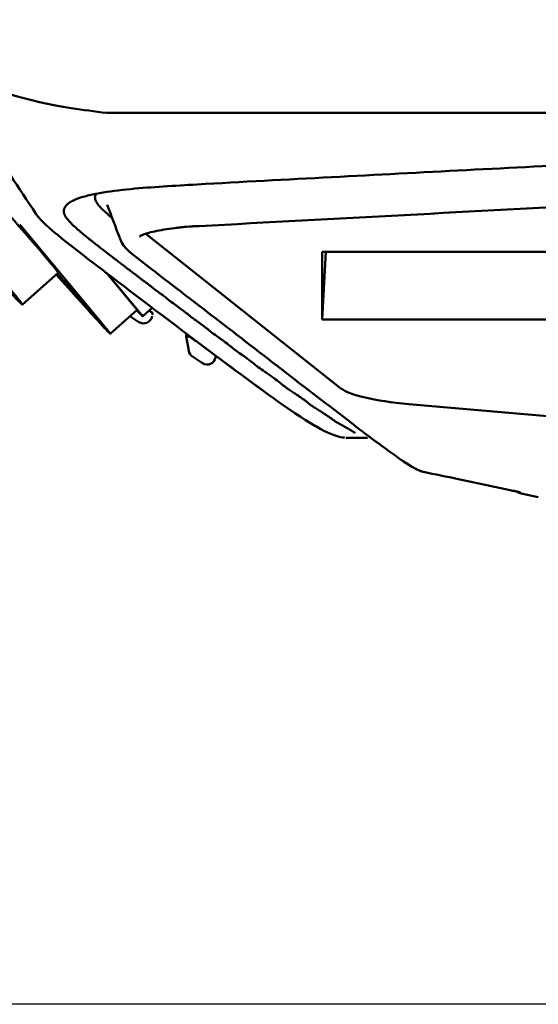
# Model space of a CAD drawing. Header units: millimetres. Extents: x 0 to 4878, y -120 to 1682.
# Tile 17 of 256: x 491 to 521, y 535 to 593. Entities that reach past the tile are written whole.
import ezdxf

# ---------------------------------------------------------------- set-up
doc = ezdxf.new("R2010")
doc.units = ezdxf.units.MM
doc.header["$LTSCALE"] = 2
doc.layers.add('Bemaßung (ISO)', color=7, linetype='Continuous', lineweight=25)
doc.layers.add('Sichtbar (ISO)', color=7, linetype='Continuous', lineweight=50)
doc.styles.add('Notiztext (DIN)', font='isocpeur.ttf')
doc.dimstyles.new('Standard (DIN)', dxfattribs={"dimscale": 2, "dimtxt": 3.5, "dimasz": 2.5, "dimexe": 2, "dimexo": 0.5, "dimgap": 0.5, "dimtad": 1, "dimrnd": 1e-08, "dimtxsty": 'Notiztext (DIN)', "dimcen": 0.09, "dimdle": 10, "dimclrd": 256, "dimclre": 256, "dimclrt": 256, "dimadec": 0, "dimazin": 0, "dimtfac": 1, "dimtmove": 0, "dimatfit": 3, "dimfxl": 1, "dimtolj": 1, "dimtzin": 0, "dimlwd": -1, "dimlwe": -1, "dimarcsym": 0})

# ---------------------------------------------------------------- blocks, each defined once
blk = doc.blocks.new('*D22')
at = {"layer": 'Bemaßung (ISO)', "transparency": 16777216}
for p, q in [((748.258, 659.821), (213.478, 659.821)), ((217.478, 654.821), (217.478, 540.286)), ((619.593, 535.286), (213.478, 535.286))]:
    blk.add_line(p, q, dxfattribs=at)
for points in [[(216.645, 654.821), (218.311, 654.821), (217.478, 659.821)], [(216.645, 540.286), (218.311, 540.286), (217.478, 535.286)]]:
    blk.add_solid(points, dxfattribs=at)
at = {"layer": 'Defpoints', "color": 0, "transparency": 16777216}
for p in [(749.258, 659.821), (217.478, 535.286), (620.593, 535.286)]:
    blk.add_point(p, dxfattribs=at)
at = {"layer": 'Bemaßung (ISO)', "transparency": 16777216, "insert": (208.078, 585.109), "char_height": 7, "attachment_point": 1, "rotation": 90, "style": 'Notiztext (DIN)'}
blk.add_mtext('\\A1;124,53', dxfattribs=at)
blk = doc.blocks.new('*D23')
at = {"layer": 'Bemaßung (ISO)', "transparency": 16777216}
for p, q in [((748.258, 659.821), (241.478, 659.821)), ((245.478, 654.821), (245.478, 592.42)), ((281.576, 587.42), (241.478, 587.42))]:
    blk.add_line(p, q, dxfattribs=at)
for points in [[(244.645, 654.821), (246.311, 654.821), (245.478, 659.821)], [(244.645, 592.42), (246.311, 592.42), (245.478, 587.42)]]:
    blk.add_solid(points, dxfattribs=at)
at = {"layer": 'Defpoints', "color": 0, "transparency": 16777216}
for p in [(749.258, 659.821), (245.478, 587.42), (282.576, 587.42)]:
    blk.add_point(p, dxfattribs=at)
at = {"layer": 'Bemaßung (ISO)', "transparency": 16777216, "insert": (236.078, 615.376), "char_height": 7, "attachment_point": 1, "rotation": 90, "style": 'Notiztext (DIN)'}
blk.add_mtext('\\A1;72,4', dxfattribs=at)
blk = doc.blocks.new('*D34')
at = {"layer": 'Bemaßung (ISO)', "transparency": 16777216}
for p, q in [((748.258, 659.821), (227.478, 659.821)), ((231.478, 577.62), (231.478, 654.821)), ((289.058, 572.62), (227.478, 572.62))]:
    blk.add_line(p, q, dxfattribs=at)
for points in [[(230.645, 654.821), (232.311, 654.821), (231.478, 659.821)], [(230.645, 577.62), (232.311, 577.62), (231.478, 572.62)]]:
    blk.add_solid(points, dxfattribs=at)
at = {"layer": 'Defpoints', "color": 0, "transparency": 16777216}
for p in [(231.478, 659.821), (749.258, 659.821), (290.058, 572.62)]:
    blk.add_point(p, dxfattribs=at)
at = {"layer": 'Bemaßung (ISO)', "transparency": 16777216, "insert": (222.078, 608.326), "char_height": 7, "attachment_point": 1, "rotation": 90, "style": 'Notiztext (DIN)'}
blk.add_mtext('\\A1;87,2', dxfattribs=at)

msp = doc.modelspace()

# ---------------------------------------------------------------- linework, layer by layer
at = {"layer": 'Sichtbar (ISO)'}
for p, q in [((496.2061, 587.4205), (563.9094, 587.4205)), ((494.508, 582.4409), (494.508, 582.4409)), ((492.0888, 581.5254), (492.0888, 581.5253)), ((491.1373, 580.8866), (496.3025, 574.6675)), ((509.9079, 571.3092), (498.5081, 580.3547)), ((509.0232, 579.2873), (508.8219, 575.3348)), ((508.8219, 575.3348), (508.8219, 579.2873)), ((508.8219, 579.2873), (551.2936, 579.2873)), ((495.9598, 578.3938), (495.9598, 578.3938)), ((493.3855, 578.07), (491.2955, 576.207)), ((494.8518, 576.2109), (493.2713, 577.9682)), ((496.2088, 578.0649), (497.87, 576.0647)), ((496.2751, 578.0141), (498.1851, 575.7144)), ((496.4275, 574.5052), (497.995, 575.9024)), ((498.8821, 576.0237), (498.3275, 575.5293)), ((497.5781, 575.5309), (498.1053, 575.1902)), ((551.2936, 575.3348), (508.8219, 575.3348)), ((500.8678, 574.358), (501.0194, 573.4979)), ((501.24, 573.165), (501.8236, 572.7879)), ((502.6044, 573.2146), (502.5878, 573.1208)), ((509.905, 571.2964), (509.9051, 571.2963)), ((526.9586, 569.2391), (513.8768, 570.3942)), ((510.2052, 568.4205), (511.4615, 568.4205)), ((520.4472, 565.1579), (521.4474, 564.9386))]:
    msp.add_line(p, q, dxfattribs=at)
for centre, radius, start, end in [((497.8682, 612.4205), 25, 244.158073, 261.450898), ((504.5578, 656.9205), 70, 261.450913, 263.147762), ((498.3773, 575.6098), 0.5, 237.044317, 349.999993), ((501.5118, 573.5847), 0.5, 190.000002, 237.06198), ((502.0954, 573.2076), 0.5, 237.068992, 349.999998), ((514.8267, 566.9101), 0.5, 257.605085, 258.729791), ((520.5537, 565.6465), 0.5, 229.851653, 257.689171)]:
    msp.add_arc(centre, radius, start, end, dxfattribs=at)
for centre, major_axis, ratio, start_param, end_param in [((483.4438, 585.0155), (6.9534, -7.8008), 0.0124969, 5.8633682, 8.929562), ((483.4438, 585.0155), (7.8517, -8.8085), 0.0124969, 5.6543499, 8.7436731), ((485.5338, 586.8785), (7.8517, -8.8085), 0.0124969, 0, 2.1342276), ((490.5008, 584.7342), (-2.3289, 2.6127), 0.0124969, 3.7914138, 3.791419), ((490.5833, 584.635), (2.6892, -3.0216), 0.0133849, 0.8534683, 0.8534719), ((494.0986, 577.1179), (2.0294, -2.2767), 0.0124969, 4.3132745, 8.2530961), ((494.0986, 577.1179), (2.3289, -2.6127), 0.0124969, 5.0557378, 6.6265341), ((495.6661, 578.5151), (2.3289, -2.6127), 0.0124969, 0, 0.3433488), ((517.4074, 571.6885), (7.6976, 0.0613), 0.1853246, 3.367543, 4.234253), ((514.8241, 566.9103), (-0.0978, -0.4903), 0.5298362, 0.0004466, 0.0015762), ((514.8266, 566.9098), (-0.0978, -0.4903), 0.5297868, 0.0003701, 0.0015361)]:
    msp.add_ellipse(centre, major_axis=major_axis, ratio=ratio, start_param=start_param, end_param=end_param, dxfattribs=at)
for points in [[(492.0888, 581.5253), (490.076, 584.5428), (488.1169, 587.502), (486.2915, 590.2503)], [(496.9809, 580.1051), (496.7383, 580.7487), (496.4955, 581.3924), (496.2526, 582.0361)], [(525.6348, 582.0879), (517.6294, 581.6675), (509.6258, 581.2246), (501.6178, 580.8035)], [(511.4615, 568.4205), (511.4615, 568.4205), (511.4615, 568.4205), (511.4615, 568.4205)], [(512.2156, 568.0055), (512.0172, 568.1531), (511.8138, 568.3045), (511.6125, 568.4565)], [(514.7153, 566.4226), (514.517, 566.4667), (514.0028, 566.7421), (513.4684, 567.1079)], [(514.7267, 566.4199), (515.4098, 566.2839), (516.0926, 566.1454), (516.775, 566.004)], [(519.7128, 565.3803), (519.7122, 565.3804), (519.7115, 565.3805), (519.7109, 565.3807)], [(520.2314, 565.2642), (520.1839, 565.2755), (520.1255, 565.2889), (520.055, 565.3049)]]:
    msp.add_open_spline(points, degree=3, dxfattribs=at)
for points, knots in [([(525.1281, 584.4887), (519.8737, 584.2125), (514.6157, 583.9388), (506.7362, 583.5242), (504.1057, 583.3878), (500.1854, 583.1606), (498.8484, 583.0855), (496.9651, 582.9051), (496.3378, 582.8243), (495.5109, 582.6774), (495.2428, 582.6201), (494.7732, 582.4977), (494.5729, 582.4315), (494.4195, 582.3678)], [0, 0, 0, 0, 1.640441, 1.640441, 2.4608741, 2.4608741, 2.8758103, 2.8758103, 3.1038172, 3.1038172, 3.2306387, 3.2306387, 3.3631508, 3.3631508, 3.3631508, 3.3631508]), ([(494.4195, 582.3678), (494.3997, 582.3596), (494.3802, 582.3513), (494.3608, 582.3427), (494.3048, 582.3181), (494.2495, 582.2914), (494.2056, 582.2684), (494.1618, 582.2454), (494.1292, 582.2263), (494.095, 582.2049), (494.0607, 582.1835), (494.0284, 582.1615), (493.9983, 582.1391), (493.9682, 582.1168), (493.9421, 582.0951), (493.9157, 582.071), (493.8976, 582.0545), (493.8794, 582.0366), (493.865, 582.0213), (493.8584, 582.0142), (493.8525, 582.0077), (493.8477, 582.002), (493.8325, 581.9842), (493.8206, 581.9683), (493.8103, 581.9532), (493.8009, 581.9396), (493.7919, 581.9254), (493.7832, 581.9107), (493.7822, 581.9091), (493.7813, 581.9075), (493.7803, 581.9058), (493.7708, 581.8893), (493.7631, 581.8735), (493.7558, 581.857), (493.7485, 581.8404), (493.7416, 581.823), (493.7366, 581.807), (493.736, 581.8051), (493.7355, 581.8033), (493.735, 581.8015), (493.7309, 581.7876), (493.7282, 581.7746), (493.7257, 581.7611), (493.723, 581.746), (493.7205, 581.7302), (493.719, 581.7142), (493.7183, 581.7061), (493.7177, 581.6978), (493.7174, 581.6897), (493.7172, 581.6818), (493.7171, 581.6741), (493.7174, 581.6665), (493.7179, 581.6509), (493.7196, 581.6361), (493.7219, 581.618), (493.7239, 581.6028), (493.7265, 581.5853), (493.7302, 581.5677), (493.7309, 581.5645), (493.7316, 581.5612), (493.7324, 581.558), (493.7374, 581.5373), (493.7441, 581.5172), (493.7519, 581.4959), (493.7598, 581.4746), (493.769, 581.4531), (493.7799, 581.4317), (493.7804, 581.4308), (493.7809, 581.4299), (493.7813, 581.429), (493.792, 581.4086), (493.8056, 581.389), (493.8193, 581.3657), (493.8337, 581.3414), (493.8483, 581.313), (493.8663, 581.2853), (493.8689, 581.2812), (493.8717, 581.2771), (493.8745, 581.2731), (493.8907, 581.2496), (493.9091, 581.2263), (493.9286, 581.2014), (493.9515, 581.1723), (493.9762, 581.1427), (494.0029, 581.1131), (494.0057, 581.11), (494.0086, 581.1069), (494.0116, 581.1038), (494.0364, 581.0775), (494.065, 581.0514), (494.0933, 581.0214), (494.1238, 580.9892), (494.1542, 580.9524), (494.1887, 580.9159), (494.1901, 580.9144), (494.1916, 580.9129), (494.193, 580.9114), (494.2293, 580.8735), (494.2703, 580.8362), (494.3137, 580.7957), (494.3443, 580.7671), (494.3758, 580.7382), (494.4083, 580.7091), (494.4218, 580.697), (494.4355, 580.6849), (494.4494, 580.6728), (494.4966, 580.6315), (494.5492, 580.591), (494.6047, 580.5432), (494.627, 580.524), (494.6499, 580.5035), (494.6733, 580.4824), (494.7079, 580.4512), (494.7439, 580.4185), (494.7816, 580.3859), (494.8422, 580.3334), (494.9075, 580.281), (494.9749, 580.2264), (494.9778, 580.2239), (494.9808, 580.2215), (494.9838, 580.2191), (495.0544, 580.1618), (495.127, 580.1019), (495.2067, 580.0393), (495.2465, 580.0079), (495.2881, 579.9758), (495.3299, 579.9436), (495.3717, 579.9115), (495.4136, 579.8792), (495.454, 579.8473), (495.535, 579.7835), (495.6103, 579.7214), (495.6925, 579.6562), (495.7067, 579.6449), (495.7212, 579.6334), (495.7359, 579.6219), (495.8056, 579.5673), (495.8792, 579.5108), (495.9529, 579.454), (496.0337, 579.3918), (496.1147, 579.3292), (496.2041, 579.2603), (496.2136, 579.2531), (496.2231, 579.2457), (496.2327, 579.2383), (496.3336, 579.1607), (496.446, 579.0745), (496.532, 579.0086), (496.5981, 578.9581), (496.6486, 578.9196), (496.6997, 578.8805), (496.7152, 578.8687), (496.7308, 578.8568), (496.7468, 578.8446), (496.8158, 578.7919), (496.894, 578.732), (496.9709, 578.6736), (497.0365, 578.6238), (497.1012, 578.5751), (497.169, 578.5229), (497.1808, 578.5139), (497.1927, 578.5047), (497.2047, 578.4954), (497.2857, 578.4326), (497.372, 578.3639), (497.445, 578.3083), (497.4968, 578.2689), (497.5419, 578.2362), (497.5864, 578.2035), (497.6046, 578.1902), (497.6227, 578.1769), (497.641, 578.1632), (497.7045, 578.1158), (497.7718, 578.0635), (497.8394, 578.0122), (497.8807, 577.9808), (497.9221, 577.9494), (497.9635, 577.9177), (497.9899, 577.8975), (498.0163, 577.8772), (498.0427, 577.8567), (498.1106, 577.8041), (498.179, 577.7465), (498.2447, 577.6967), (498.2659, 577.6805), (498.2869, 577.6652), (498.3077, 577.6503), (498.3509, 577.6192), (498.3932, 577.5901), (498.4353, 577.5594), (498.4975, 577.514), (498.5591, 577.4652), (498.6229, 577.4168), (498.6319, 577.41), (498.6408, 577.4032), (498.6498, 577.3965), (498.7046, 577.3549), (498.7592, 577.3133), (498.8125, 577.2717), (498.8714, 577.2256), (498.9231, 577.1791), (498.9891, 577.1284), (498.9925, 577.1258), (498.996, 577.1231), (498.9994, 577.1205), (499.0705, 577.0667), (499.1585, 577.008), (499.2397, 576.9491), (499.2893, 576.9131), (499.3363, 576.877), (499.3836, 576.8407), (499.4137, 576.8175), (499.4438, 576.7943), (499.4748, 576.7709), (499.5544, 576.7108), (499.6339, 576.6506), (499.7105, 576.5907), (499.7442, 576.5643), (499.7753, 576.5383), (499.8074, 576.5114), (499.8468, 576.4783), (499.8878, 576.444), (499.9374, 576.4063)], [0.24352191, 0.24352191, 0.24352191, 0.24352191, 0.24519231, 0.24519231, 0.24519231, 0.25, 0.25, 0.25, 0.25480769, 0.25480769, 0.25480769, 0.25961538, 0.25961538, 0.25961538, 0.26442308, 0.26442308, 0.26442308, 0.2677122, 0.2677122, 0.2677122, 0.26923077, 0.26923077, 0.26923077, 0.27403846, 0.27403846, 0.27403846, 0.27836411, 0.27836411, 0.27836411, 0.27884615, 0.27884615, 0.27884615, 0.28365385, 0.28365385, 0.28365385, 0.28846154, 0.28846154, 0.28846154, 0.28901643, 0.28901643, 0.28901643, 0.29326923, 0.29326923, 0.29326923, 0.29807692, 0.29807692, 0.29807692, 0.30053401, 0.30053401, 0.30053401, 0.30288462, 0.30288462, 0.30288462, 0.30769231, 0.30769231, 0.30769231, 0.31174841, 0.31174841, 0.31174841, 0.3125, 0.3125, 0.3125, 0.31730769, 0.31730769, 0.31730769, 0.32211538, 0.32211538, 0.32211538, 0.32231693, 0.32231693, 0.32231693, 0.32692308, 0.32692308, 0.32692308, 0.33173077, 0.33173077, 0.33173077, 0.33243944, 0.33243944, 0.33243944, 0.33653846, 0.33653846, 0.33653846, 0.34134615, 0.34134615, 0.34134615, 0.34185582, 0.34185582, 0.34185582, 0.34615385, 0.34615385, 0.34615385, 0.35076983, 0.35076983, 0.35076983, 0.35096154, 0.35096154, 0.35096154, 0.35576923, 0.35576923, 0.35576923, 0.35916516, 0.35916516, 0.35916516, 0.36057692, 0.36057692, 0.36057692, 0.36538462, 0.36538462, 0.36538462, 0.36732648, 0.36732648, 0.36732648, 0.37019231, 0.37019231, 0.37019231, 0.37479575, 0.37479575, 0.37479575, 0.375, 0.375, 0.375, 0.37980769, 0.37980769, 0.37980769, 0.38221339, 0.38221339, 0.38221339, 0.38461538, 0.38461538, 0.38461538, 0.38942308, 0.38942308, 0.38942308, 0.39025837, 0.39025837, 0.39025837, 0.39423077, 0.39423077, 0.39423077, 0.39858071, 0.39858071, 0.39858071, 0.39903846, 0.39903846, 0.39903846, 0.40384615, 0.40384615, 0.40384615, 0.40753564, 0.40753564, 0.40753564, 0.40865385, 0.40865385, 0.40865385, 0.41346154, 0.41346154, 0.41346154, 0.41755782, 0.41755782, 0.41755782, 0.41826923, 0.41826923, 0.41826923, 0.42307692, 0.42307692, 0.42307692, 0.42649099, 0.42649099, 0.42649099, 0.42788462, 0.42788462, 0.42788462, 0.43269231, 0.43269231, 0.43269231, 0.43562933, 0.43562933, 0.43562933, 0.4375, 0.4375, 0.4375, 0.44230769, 0.44230769, 0.44230769, 0.44386602, 0.44386602, 0.44386602, 0.44711538, 0.44711538, 0.44711538, 0.45192308, 0.45192308, 0.45192308, 0.45259626, 0.45259626, 0.45259626, 0.45673077, 0.45673077, 0.45673077, 0.46130206, 0.46130206, 0.46130206, 0.46153846, 0.46153846, 0.46153846, 0.46634615, 0.46634615, 0.46634615, 0.46928302, 0.46928302, 0.46928302, 0.47115385, 0.47115385, 0.47115385, 0.47596154, 0.47596154, 0.47596154, 0.47807561, 0.47807561, 0.47807561, 0.48067395, 0.48067395, 0.48067395, 0.48067395]), ([(495.6004, 582.6917), (495.5927, 582.6793), (495.5535, 582.6092), (495.5199, 582.4701), (495.5736, 582.2589), (495.7225, 582.0329), (495.8736, 581.8701), (495.9513, 581.7932)], [0.432400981, 0.432400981, 0.432400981, 0.432400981, 0.436363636, 0.454545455, 0.472727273, 0.490909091, 0.505677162, 0.505677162, 0.505677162, 0.505677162]), ([(495.9513, 581.7932), (495.9692, 581.7754), (496.0863, 581.6616), (496.277, 581.4923), (496.4753, 581.3268), (496.5403, 581.2736)], [0.505677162, 0.505677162, 0.505677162, 0.505677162, 0.509090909, 0.527272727, 0.535531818, 0.535531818, 0.535531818, 0.535531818]), ([(510.1245, 568.427), (510.1241, 568.4271), (510.1244, 568.4271), (510.1221, 568.4274), (510.1218, 568.4275), (510.0968, 568.4316), (510.1043, 568.4297), (510.0239, 568.4438), (510.1111, 568.4289), (509.723, 568.4913), (509.1973, 568.6665), (507.1474, 569.8097), (505.4368, 571.1149), (501.6899, 573.8864), (499.6045, 575.4699), (496.13, 578.1234), (494.7081, 579.1775), (492.9036, 580.6566), (492.4334, 581.0088), (492.0888, 581.5254)], [0, 0, 0, 0, 3.2490064, 3.2490064, 8.1919656, 8.1919656, 9.8396554, 9.8396554, 10.6531352, 10.6531352, 11.2662572, 11.2662572, 13.4444571, 13.4444571, 16.1766956, 16.1766956, 17.998258, 17.998258, 18.6450502, 18.6450502, 18.6450502, 18.6450502]), ([(501.6178, 580.8035), (501.1187, 580.7772), (500.6383, 580.7349), (499.7615, 580.6292), (499.3567, 580.5636), (498.6942, 580.4197), (498.4305, 580.3361), (498.2215, 580.2394), (498.179, 580.2135), (498.1488, 580.1915), (498.144, 580.187), (498.144, 580.187)], [0, 0, 0, 0, 0.15605416, 0.15605416, 0.31756822, 0.31756822, 0.48095509, 0.48095509, 0.54792027, 0.54792027, 0.57984884, 0.57984884, 0.57984884, 0.57984884]), ([(501.5876, 580.8139), (501.102, 580.783), (500.6512, 580.7467), (500.2598, 580.7036), (500.2594, 580.7036)], [0, 0, 0, 0, 0.16666667, 0.1668729, 0.1668729, 0.1668729, 0.1668729]), ([(514.7193, 566.4218), (514.5515, 566.4587), (514.1457, 566.6556), (512.8912, 567.4899), (511.822, 568.2948), (508.1177, 571.1201), (505.3184, 573.2959), (501.5548, 576.1997), (500.5881, 576.9407), (499.1443, 578.0516), (498.6629, 578.4209), (497.7406, 579.173), (497.2309, 579.4358), (496.9823, 580.1012)], [0, 0, 0, 0, 0.6956593, 0.6956593, 2.074343, 2.074343, 5.6504762, 5.6504762, 6.8767904, 6.8767904, 7.4899443, 7.4899443, 8.1038123, 8.1038123, 8.1038123, 8.1038123]), ([(498.1851, 575.7144), (498.2723, 575.6092), (498.3225, 575.5451), (498.3274, 575.5318), (498.3323, 575.5184), (498.2921, 575.5556), (498.2103, 575.6398), (498.1526, 575.6992), (498.0742, 575.7821), (497.9769, 575.8863)], [0, 0, 0, 0, 0.19989626, 0.19989626, 0.19989626, 0.39946918, 0.39946918, 0.39946918, 0.54019952, 0.54019952, 0.54019952, 0.54019952]), ([(498.8902, 575.7204), (498.8901, 575.7248), (498.875, 575.7399), (498.7756, 575.8146), (498.7433, 575.8385), (498.7054, 575.866)], [0.00000205, 0.00000205, 0.00000205, 0.00000205, 0.10706539, 0.10706539, 0.14614884, 0.14614884, 0.14614884, 0.14614884]), ([(499.9374, 576.4063), (499.9393, 576.4049), (499.9411, 576.4035), (499.9429, 576.4021), (500.0359, 576.3318), (500.1592, 576.2497), (500.2717, 576.1682), (500.2788, 576.1631), (500.2858, 576.158), (500.2928, 576.1529), (500.3971, 576.0767), (500.4928, 576.0009), (500.5934, 575.9252), (500.671, 575.8668), (500.749, 575.808), (500.8268, 575.7483), (500.8567, 575.7255), (500.8865, 575.7025), (500.9162, 575.6794), (501.0219, 575.5973), (501.1223, 575.5074), (501.2232, 575.4311)], [0.480673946, 0.480673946, 0.480673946, 0.480673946, 0.480769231, 0.480769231, 0.480769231, 0.485576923, 0.485576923, 0.485576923, 0.485878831, 0.485878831, 0.485878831, 0.490384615, 0.490384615, 0.490384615, 0.493860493, 0.493860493, 0.493860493, 0.495192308, 0.495192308, 0.495192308, 0.499926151, 0.499926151, 0.499926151, 0.499926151]), ([(498.8902, 575.7203), (498.8927, 575.6199), (498.8896, 575.6408), (498.8897, 575.6351), (498.8897, 575.636), (498.8897, 575.636)], [-9.2470082, -9.2470082, -9.2470082, -9.2470082, -5.5187242, -5.5187242, -0.000001, -0.000001, -0.000001, -0.000001]), ([(501.2232, 575.4311), (501.2248, 575.4299), (501.2263, 575.4287), (501.2279, 575.4275), (501.2932, 575.3784), (501.3588, 575.335), (501.4228, 575.2918), (501.4593, 575.2672), (501.4953, 575.2426), (501.5305, 575.217), (501.6273, 575.1465), (501.7228, 575.0746), (501.8201, 575.0017), (501.9147, 574.9308), (502.0087, 574.8602), (502.0993, 574.7895), (502.1018, 574.7875), (502.1043, 574.7855), (502.1068, 574.7836), (502.1986, 574.7117), (502.2736, 574.6381), (502.3772, 574.5602)], [0.499926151, 0.499926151, 0.499926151, 0.499926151, 0.5, 0.5, 0.5, 0.503060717, 0.503060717, 0.503060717, 0.504807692, 0.504807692, 0.504807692, 0.509615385, 0.509615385, 0.509615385, 0.514293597, 0.514293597, 0.514293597, 0.514423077, 0.514423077, 0.514423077, 0.519172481, 0.519172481, 0.519172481, 0.519172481]), ([(500.8678, 574.3579), (500.8678, 574.3579), (500.8677, 574.358), (500.8678, 574.3617), (500.8675, 574.3361), (500.8678, 574.4487)], [-2.9449401, -2.9449401, -2.9449401, -2.9449401, -2.0859627, -2.0859627, -0.000001, -0.000001, -0.000001, -0.000001]), ([(500.8678, 574.4487), (500.8678, 574.4495), (500.8741, 574.4461), (500.8976, 574.4313), (500.907, 574.4253), (500.9297, 574.4105), (500.9427, 574.4019), (500.9575, 574.3922)], [-0.030553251, -0.030553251, -0.030553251, -0.030553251, -0.014547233, -0.014547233, -0.007175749, -0.007175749, -0.000009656, -0.000009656, -0.000009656, -0.000009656]), ([(500.9575, 574.3922), (501.1047, 574.2945), (501.252, 574.1969), (501.4706, 574.052), (501.542, 574.0046), (501.6135, 573.9573)], [-0.14317367, -0.14317367, -0.14317367, -0.14317367, -0.07158903, -0.07158903, -0.03684771, -0.03684771, -0.03684771, -0.03684771]), ([(502.3772, 574.5602), (502.3784, 574.5592), (502.3797, 574.5583), (502.381, 574.5573), (502.4865, 574.4783), (502.6219, 574.3948), (502.7396, 574.3096), (502.7696, 574.288), (502.7993, 574.2663), (502.8289, 574.2446), (502.9154, 574.181), (503.0003, 574.1175), (503.0849, 574.0545), (503.1985, 573.9699), (503.312, 573.8852), (503.4224, 573.7993), (503.4667, 573.7649), (503.5085, 573.7294), (503.55, 573.694), (503.6107, 573.642), (503.6707, 573.5901), (503.7371, 573.5405)], [0.519172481, 0.519172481, 0.519172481, 0.519172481, 0.519230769, 0.519230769, 0.519230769, 0.524038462, 0.524038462, 0.524038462, 0.525262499, 0.525262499, 0.525262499, 0.528846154, 0.528846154, 0.528846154, 0.533653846, 0.533653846, 0.533653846, 0.535584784, 0.535584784, 0.535584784, 0.538414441, 0.538414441, 0.538414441, 0.538414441]), ([(501.0194, 573.4979), (501.0194, 573.4979), (501.0194, 573.4979), (501.0194, 573.4978), (501.0194, 573.4978), (501.0194, 573.4978), (501.0194, 573.4978), (501.0194, 573.4978), (501.0194, 573.4978), (501.0194, 573.4978), (501.0194, 573.4978)], [0.84261135, 0.84261135, 0.84261135, 0.84261135, 0.84300367, 0.8720431, 0.89830052, 0.92216073, 0.94410216, 0.96436467, 0.9843885, 1, 1, 1, 1]), ([(502.5878, 573.1208), (502.5878, 573.1208), (502.5878, 573.1208), (502.5878, 573.1208), (502.5878, 573.1208), (502.5878, 573.1208), (502.5878, 573.1208), (502.5878, 573.1208), (502.5878, 573.1208), (502.5878, 573.1208), (502.5878, 573.1208), (502.5878, 573.1208), (502.5878, 573.1208), (502.5878, 573.1208), (502.5878, 573.1208), (502.5878, 573.1208), (502.5878, 573.1208), (502.5878, 573.1208), (502.5878, 573.1208), (502.5878, 573.1208), (502.5878, 573.1208), (502.5878, 573.1208)], [0, 0, 0, 0, 0.01645004, 0.01645004, 0.01645004, 0.0367184, 0.0367184, 0.0367184, 0.08064102, 0.08064102, 0.08064102, 0.10680863, 0.10680863, 0.10680863, 0.13608416, 0.13608416, 0.13608416, 0.16716647, 0.16716647, 0.16716647, 0.1730428, 0.1730428, 0.1730428, 0.1730428]), ([(510.1245, 568.427), (510.1241, 568.4271), (510.1244, 568.4271), (510.122, 568.4274), (510.1217, 568.4275), (510.0966, 568.4316), (510.1027, 568.43), (510.0254, 568.4436), (510.1183, 568.4277), (509.7169, 568.4923), (509.1891, 568.6704), (507.1387, 569.8171), (505.4329, 571.1178), (503.3845, 572.633), (502.9944, 572.9232), (502.6044, 573.2146)], [0, 0, 0, 0, 3.5529382, 3.5529382, 8.427311, 8.427311, 10.0521349, 10.0521349, 10.8784085, 10.8784085, 11.4949061, 11.4949061, 13.6681855, 13.6681855, 14.1793538, 14.1793538, 14.1793538, 14.1793538]), ([(503.7371, 573.5405), (503.7383, 573.5397), (503.7394, 573.5388), (503.7405, 573.538), (503.8537, 573.4539), (503.9858, 573.3769), (504.1008, 573.2949), (504.1523, 573.2583), (504.2031, 573.2214), (504.2536, 573.1845), (504.3159, 573.1388), (504.3778, 573.093), (504.4397, 573.0472), (504.5518, 572.9644), (504.6627, 572.8824), (504.7673, 572.8012), (504.8071, 572.7702), (504.8426, 572.7395), (504.8784, 572.7083), (504.9365, 572.6575), (504.9953, 572.6052), (505.0745, 572.5469)], [0.538414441, 0.538414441, 0.538414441, 0.538414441, 0.538461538, 0.538461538, 0.538461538, 0.543269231, 0.543269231, 0.543269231, 0.545419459, 0.545419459, 0.545419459, 0.548076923, 0.548076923, 0.548076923, 0.552884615, 0.552884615, 0.552884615, 0.554715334, 0.554715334, 0.554715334, 0.557692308, 0.557692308, 0.557692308, 0.557692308]), ([(505.0745, 572.5469), (505.1834, 572.4668), (505.3308, 572.3756), (505.4647, 572.285), (505.4882, 572.2691), (505.5113, 572.2532), (505.5337, 572.2373), (505.6837, 572.1313), (505.8274, 572.0261), (505.9659, 571.9252), (505.9775, 571.9167), (505.9892, 571.9082), (506.0008, 571.8998), (506.1275, 571.8075), (506.2533, 571.7156), (506.3748, 571.6233), (506.4108, 571.5961), (506.4449, 571.5685), (506.4782, 571.5409), (506.5673, 571.4671), (506.6502, 571.3936), (506.7459, 571.3244)], [0.557692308, 0.557692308, 0.557692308, 0.557692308, 0.561781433, 0.561781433, 0.561781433, 0.5625, 0.5625, 0.5625, 0.567307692, 0.567307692, 0.567307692, 0.567712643, 0.567712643, 0.567712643, 0.572115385, 0.572115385, 0.572115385, 0.573417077, 0.573417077, 0.573417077, 0.576899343, 0.576899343, 0.576899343, 0.576899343]), ([(506.7459, 571.3244), (506.7466, 571.324), (506.7472, 571.3235), (506.7479, 571.323), (506.8015, 571.2844), (506.8591, 571.2472), (506.9173, 571.2106), (507.003, 571.1569), (507.09, 571.1049), (507.1681, 571.0517), (507.2317, 571.0084), (507.2941, 570.9649), (507.3552, 570.9219), (507.4202, 570.8762), (507.4837, 570.8311), (507.5457, 570.7872), (507.611, 570.7409), (507.6755, 570.6953), (507.7384, 570.6503), (507.7915, 570.6123), (507.8433, 570.5747), (507.8934, 570.5375), (507.9591, 570.4887), (508.0116, 570.4413), (508.07, 570.3927), (508.1089, 570.3603), (508.1505, 570.3273), (508.2006, 570.2926)], [0.576899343, 0.576899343, 0.576899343, 0.576899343, 0.576923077, 0.576923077, 0.576923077, 0.578869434, 0.578869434, 0.578869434, 0.581730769, 0.581730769, 0.581730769, 0.584061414, 0.584061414, 0.584061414, 0.586538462, 0.586538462, 0.586538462, 0.589146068, 0.589146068, 0.589146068, 0.591346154, 0.591346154, 0.591346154, 0.594229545, 0.594229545, 0.594229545, 0.596153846, 0.596153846, 0.596153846, 0.596153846]), ([(508.2006, 570.2926), (508.2581, 570.2528), (508.3268, 570.2109), (508.3975, 570.1688), (508.4804, 570.1194), (508.566, 570.0698), (508.6399, 570.022), (508.6642, 570.0063), (508.6882, 569.9906), (508.712, 569.9751), (508.8065, 569.9133), (508.8965, 569.8533), (508.9803, 569.7975), (508.9941, 569.7883), (509.0077, 569.7792), (509.0212, 569.7703), (509.09, 569.7245), (509.1578, 569.6797), (509.2235, 569.6358), (509.2682, 569.6059), (509.312, 569.5765), (509.3543, 569.5474), (509.3879, 569.5244), (509.4178, 569.5018), (509.4466, 569.4794), (509.5074, 569.4322), (509.5628, 569.3863), (509.636, 569.3402), (509.6372, 569.3395), (509.6384, 569.3387), (509.6395, 569.338)], [0.596153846, 0.596153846, 0.596153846, 0.596153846, 0.598366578, 0.598366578, 0.598366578, 0.600961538, 0.600961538, 0.600961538, 0.601815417, 0.601815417, 0.601815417, 0.605210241, 0.605210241, 0.605210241, 0.605769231, 0.605769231, 0.605769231, 0.608629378, 0.608629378, 0.608629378, 0.610576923, 0.610576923, 0.610576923, 0.612120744, 0.612120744, 0.612120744, 0.615384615, 0.615384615, 0.615384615, 0.615436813, 0.615436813, 0.615436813, 0.615436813]), ([(509.6395, 569.338), (509.6469, 569.3334), (509.6545, 569.3287), (509.6622, 569.3241), (509.7422, 569.2762), (509.8383, 569.2285), (509.9238, 569.1836), (509.95, 569.1698), (509.9753, 569.1563), (509.9988, 569.143), (510.064, 569.1061), (510.1262, 569.0703), (510.1842, 569.0368), (510.2228, 569.0145), (510.2596, 568.9932), (510.2941, 568.9734), (510.3356, 568.9495), (510.3761, 568.9266), (510.4151, 568.9046), (510.4573, 568.8809), (510.4976, 568.8583), (510.5354, 568.8368), (510.5622, 568.8215), (510.5842, 568.8072), (510.6054, 568.7931), (510.6416, 568.7691), (510.6758, 568.7456), (510.7273, 568.7201), (510.7311, 568.7182), (510.7351, 568.7162), (510.7391, 568.7143)], [0.615436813, 0.615436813, 0.615436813, 0.615436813, 0.615763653, 0.615763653, 0.615763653, 0.619152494, 0.619152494, 0.619152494, 0.620192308, 0.620192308, 0.620192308, 0.623078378, 0.623078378, 0.623078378, 0.625, 0.625, 0.625, 0.627310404, 0.627310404, 0.627310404, 0.629807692, 0.629807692, 0.629807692, 0.631585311, 0.631585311, 0.631585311, 0.634615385, 0.634615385, 0.634615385, 0.63484148, 0.63484148, 0.63484148, 0.63484148]), ([(510.2052, 568.4205), (510.2052, 568.4205), (510.2052, 568.4205), (510.2052, 568.4205), (510.2052, 568.4205), (510.2052, 568.4205), (510.2052, 568.4205), (510.2052, 568.4205), (510.2052, 568.4205), (510.2052, 568.4205), (510.2052, 568.4205), (510.2052, 568.4205), (510.2052, 568.4205), (510.2052, 568.4205), (510.2052, 568.4205), (510.2052, 568.4205), (510.2052, 568.4205), (510.2052, 568.4205), (510.2052, 568.4205), (510.2052, 568.4205), (510.2052, 568.4205), (510.2052, 568.4205), (510.2052, 568.4205), (510.2052, 568.4205), (510.2052, 568.4205)], [0.966902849, 0.966902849, 0.966902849, 0.966902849, 0.971639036, 0.971639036, 0.971639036, 0.975939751, 0.975939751, 0.975939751, 0.980115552, 0.980115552, 0.980115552, 0.982142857, 0.982142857, 0.982142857, 0.984615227, 0.984615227, 0.984615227, 0.98970579, 0.98970579, 0.98970579, 0.995297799, 0.995297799, 0.995297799, 1, 1, 1, 1]), ([(511.5344, 568.4736), (511.5345, 568.4736), (511.5345, 568.4736), (511.5346, 568.4736), (511.5351, 568.4735), (511.5358, 568.4735), (511.5364, 568.4735), (511.5412, 568.4735), (511.5481, 568.4756), (511.5512, 568.4757), (511.5519, 568.4757), (511.5526, 568.4757), (511.5532, 568.4757), (511.5557, 568.4756), (511.5576, 568.4753), (511.5596, 568.475), (511.5603, 568.4749), (511.5609, 568.4748), (511.5615, 568.4747), (511.5633, 568.4744), (511.5648, 568.474), (511.5657, 568.4734), (511.566, 568.4731), (511.5658, 568.4727), (511.5655, 568.4721), (511.5647, 568.4709), (511.5628, 568.4692), (511.5643, 568.469)], [0.673011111, 0.673011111, 0.673011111, 0.673011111, 0.673076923, 0.673076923, 0.673076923, 0.673644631, 0.673644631, 0.673644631, 0.677884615, 0.677884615, 0.677884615, 0.678871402, 0.678871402, 0.678871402, 0.682692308, 0.682692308, 0.682692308, 0.683877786, 0.683877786, 0.683877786, 0.6875, 0.6875, 0.6875, 0.688910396, 0.688910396, 0.688910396, 0.6923012, 0.6923012, 0.6923012, 0.6923012]), ([(511.5643, 568.469), (511.5643, 568.469), (511.5643, 568.469), (511.5643, 568.469), (511.5651, 568.4689), (511.5666, 568.4691), (511.5685, 568.4694), (511.572, 568.4701), (511.5765, 568.4712), (511.5785, 568.4713), (511.5799, 568.4714), (511.581, 568.4713), (511.582, 568.4713), (511.5833, 568.4712), (511.5844, 568.471), (511.5855, 568.4708), (511.5865, 568.4707), (511.5874, 568.4705), (511.5882, 568.4703), (511.589, 568.4701), (511.5895, 568.4698), (511.5898, 568.4695), (511.5902, 568.469), (511.5885, 568.4677), (511.5875, 568.4667), (511.5869, 568.4661), (511.5866, 568.4656), (511.5872, 568.4655), (511.5872, 568.4655), (511.5872, 568.4655), (511.5872, 568.4655)], [0.6923012, 0.6923012, 0.6923012, 0.6923012, 0.692307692, 0.692307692, 0.692307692, 0.693979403, 0.693979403, 0.693979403, 0.697115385, 0.697115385, 0.697115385, 0.699226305, 0.699226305, 0.699226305, 0.701923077, 0.701923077, 0.701923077, 0.704443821, 0.704443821, 0.704443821, 0.706730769, 0.706730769, 0.706730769, 0.709718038, 0.709718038, 0.709718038, 0.711538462, 0.711538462, 0.711538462, 0.711547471, 0.711547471, 0.711547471, 0.711547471]), ([(511.5872, 568.4655), (511.5884, 568.4653), (511.5931, 568.4665), (511.597, 568.4674), (511.5976, 568.4676), (511.5982, 568.4677), (511.5988, 568.4679)], [0.7115474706, 0.7115474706, 0.7115474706, 0.7115474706, 0.715004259, 0.715004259, 0.715004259, 0.7155583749, 0.7155583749, 0.7155583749, 0.7155583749]), ([(511.6051, 568.4631), (511.6049, 568.4629), (511.6049, 568.4628), (511.6051, 568.4627), (511.6051, 568.4627), (511.6051, 568.4627), (511.6051, 568.4627)], [0.72981435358, 0.72981435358, 0.72981435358, 0.72981435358, 0.73076923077, 0.73076923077, 0.73076923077, 0.73077348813, 0.73077348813, 0.73077348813, 0.73077348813]), ([(511.6051, 568.4627), (511.6052, 568.4627), (511.6053, 568.4627), (511.6054, 568.4627), (511.6055, 568.4627), (511.6055, 568.4627), (511.6056, 568.4627)], [0.73077348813, 0.73077348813, 0.73077348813, 0.73077348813, 0.73105962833, 0.73105962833, 0.73105962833, 0.73119233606, 0.73119233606, 0.73119233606, 0.73119233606]), ([(519.7143, 565.38), (518.7379, 565.5911), (517.0772, 565.9455), (515.4143, 566.283), (514.7292, 566.4194)], [0, 0, 0, 0, 0.58817803, 0.99999911, 0.99999911, 0.99999911, 0.99999911]), ([(520.3886, 565.225), (520.3886, 565.225), (520.3867, 565.2256), (520.3734, 565.2293), (520.3508, 565.2353), (520.2604, 565.2576), (520.1698, 565.279), (519.9497, 565.3286), (519.8391, 565.353), (519.7109, 565.3807)], [0.0822011, 0.0822011, 0.0822011, 0.0822011, 0.09379962, 0.09379962, 0.13223975, 0.13223975, 0.20070018, 0.20070018, 0.24716018, 0.24716018, 0.24716018, 0.24716018])]:
    msp.add_open_spline(points, degree=3, knots=knots, dxfattribs=at)

# ---------------------------------------------------------------- dimensions: what is measured, and where the dimension line sits
at = {"layer": 'Bemaßung (ISO)'}
for base, p1, p2, picture, middle in [((217.478, 535.2864), (749.2578, 659.8207), (620.5934, 535.2864), '*D22', (217.478, 597.5336)), ((231.478, 659.8207), (290.0578, 572.6205), (749.2578, 659.8207), '*D34', (231.478, 616.2006)), ((245.478, 587.4205), (749.2578, 659.8207), (282.5756, 587.4205), '*D23', (245.478, 623.6006))]:
    dim = msp.add_linear_dim(base=base, p1=p1, p2=p2, angle=90, dimstyle='Standard (DIN)', override={"dimgap": 0.5, "dimdec": 2, "dimtol": 0, "dimlim": 0, "dimtp": 0, "dimtm": 0, "dimtdec": 2, "dimtofl": 0, "dimatfit": 1}, dxfattribs=at)
    dim.commit()
    dim.dimension.update_dxf_attribs({"geometry": picture, "text_midpoint": middle, "dimtype": 160})

doc.saveas('drawing.dxf')
